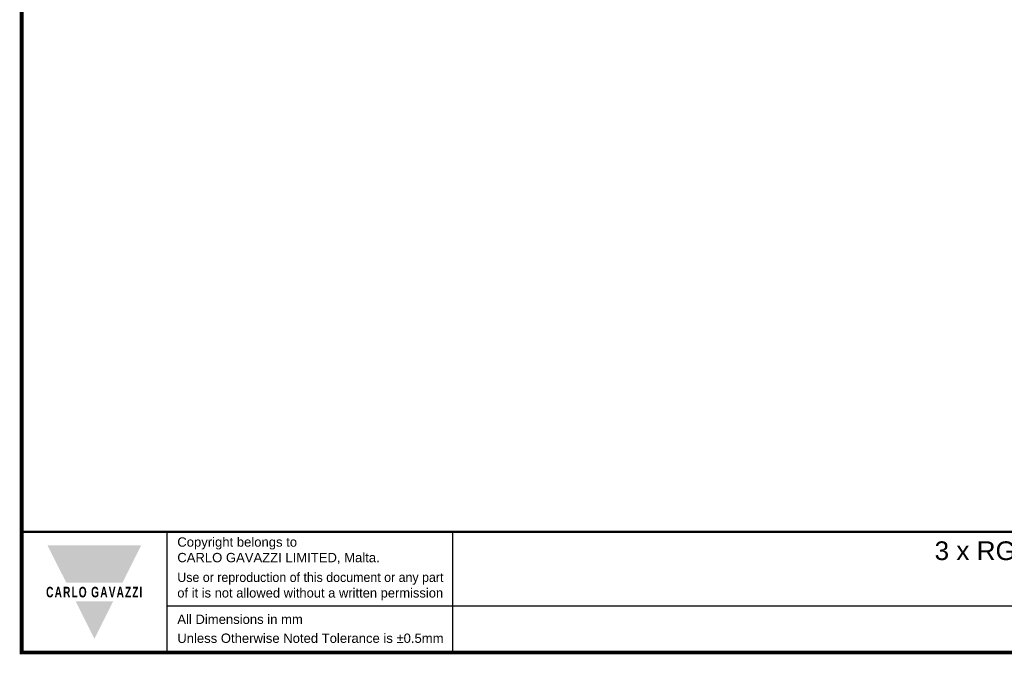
# Model space of a CAD drawing. Header units: millimetres. Extents: x -556 to 0, y -1 to 403.
# Tile 1 of 26: x -556 to -367, y -1 to 122. Entities that reach past the tile are written whole.
import ezdxf

# ---------------------------------------------------------------- set-up
doc = ezdxf.new("R2010")
doc.units = ezdxf.units.MM
doc.header["$LTSCALE"] = 3
doc.styles.add('Arail wf1', font='ARIAL.TTF')
doc.styles.add('ARIAL', font='ARIAL.TTF', dxfattribs={"width": 0.75})
doc.styles.add('ARIAL_BLACK', font='ARIBLK.TTF', dxfattribs={"width": 0.65, "height": 1.5})

# ---------------------------------------------------------------- blocks, each defined once
blk = doc.blocks.new('CGI1029-01')
for p, q in [((-528, 0), (-528, 23.25)), ((-473, 0), (-473, 23.25)), ((-528, 9), (-38, 9))]:
    blk.add_line(p, q)
at = {"const_width": 0.76}
blk.add_lwpolyline([(0, 0), (0, 403), (-556, 403), (-556, 0)], close=True, dxfattribs=at)
at = {"const_width": 0.5}
blk.add_lwpolyline([(-556, 23.25), (0, 23.25)], dxfattribs=at)
at = {"color": 242}
for points in [[(-551, 20.625), (-533, 20.625), (-547.4, 13.425), (-536.6, 13.425)], [(-545.6, 9.825), (-538.4, 9.825), (-542, 2.625)]]:
    blk.add_solid(points, dxfattribs=at)
at = {"style": 'Arail wf1'}
for s, p in [('All Dimensions in mm', (-526.02881161, 5.49757098)), ('Unless Otherwise Noted Tolerance is %%P0.5mm', (-526.02881161, 1.85))]:
    blk.add_text(s, height=1.8, dxfattribs=at).set_placement(p)
for s, insert, char_height, width, attachment_point, style in [('Copyright belongs to \\PCARLO GAVAZZI LIMITED, Malta.', (-526.02881161, 22.18825645), 1.8, 45, 1, 'Arail wf1'), ('\\pi48.88;{\\W1;3 x RG 17.5  E-Type -- L T Terminals - Screw Type -- ACDC Module A1A2 Terminals - Screw Type \\P\\pi105.2;70 x 72 x 90 Heatsink  -- Metal DIN Rail Adapter}', (-429.08038208, 21.40952242), 3.6, 317.5642609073, 1, 'ARIAL'), ('{\\W0.95;Use or reproduction of this document or any part \\P\\W0.99;of it is not allowed without a written permission}', (-526.02881161, 15.38899148), 1.8, 62.9881434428, 1, 'Arail wf1'), ('{\\fSwis721 Hv BT|b1|i0|c0|p34;\\W0.69;\\T1.15;CARLO GAVAZZI}', (-542, 11.625), 2.0400000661, 49.5435665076, 5, 'ARIAL_BLACK')]:
    blk.add_mtext(s, dxfattribs=dict(insert=insert, char_height=char_height, width=width, attachment_point=attachment_point, style=style))

msp = doc.modelspace()

# ---------------------------------------------------------------- block references
msp.add_blockref('CGI1029-01', (0, 0))

doc.saveas('drawing.dxf')
